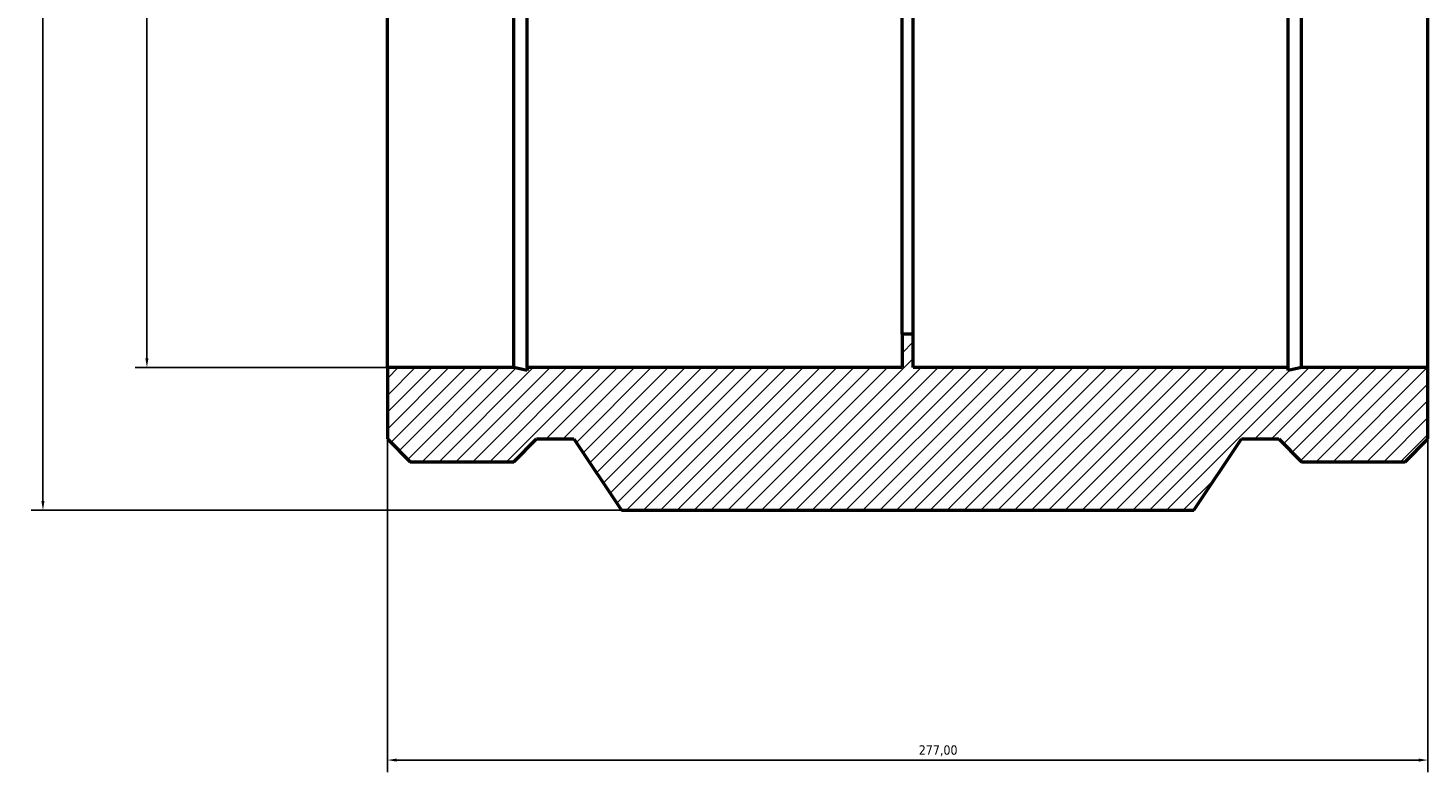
# Model space of a CAD drawing. Header units: millimetres. Extents: x -297 to 1386, y -348 to 1891.
# Tile 5 of 7: x 216 to 589, y 1352 to 1550. Entities that reach past the tile are written whole.
import ezdxf

# ---------------------------------------------------------------- set-up
doc = ezdxf.new("R2010")
doc.units = ezdxf.units.MM
for name, color, linetype, lineweight in [('Dimension (ISO)', 7, 'Continuous', 25), ('Hatch (ISO)', 7, 'Continuous', 18), ('Visible (ISO)', 7, 'Continuous', 50)]:
    doc.layers.add(name, color=color, linetype=linetype, lineweight=lineweight)
doc.styles.add('Note Text (ISO)', font='tahoma.ttf')
doc.dimstyles.new('Default (ISO)', dxfattribs={"dimtxt": 2.5, "dimasz": 2.5, "dimexe": 3.175, "dimexo": 0, "dimgap": 0.762, "dimtad": 1, "dimrnd": 1e-08, "dimzin": 0, "dimtxsty": 'Note Text (ISO)', "dimcen": 0.09, "dimdle": 10, "dimclrd": 256, "dimclre": 256, "dimclrt": 256, "dimazin": 0, "dimtfac": 1.40208, "dimtmove": 0, "dimatfit": 3, "dimfxl": 1, "dimtolj": 1, "dimtzin": 0, "dimlwd": -1, "dimlwe": -1, "dimarcsym": 0})

# ---------------------------------------------------------------- blocks, each defined once
blk = doc.blocks.new('*D7')
at = {"layer": 'Defpoints', "color": 0, "transparency": 16777216}
for p in [(312.03, 1459.93), (589.03, 1459.93), (589.03, 1355.43)]:
    blk.add_point(p, dxfattribs=at)
at = {"layer": 'Dimension (ISO)', "transparency": 16777216}
for p, q in [((312.03, 1459.93), (312.03, 1352.25)), ((589.03, 1459.93), (589.03, 1352.25)), ((314.53, 1355.43), (586.53, 1355.43))]:
    blk.add_line(p, q, dxfattribs=at)
for points in [[(314.53, 1355.84), (314.53, 1355.01), (312.03, 1355.43)], [(586.53, 1355.84), (586.53, 1355.01), (589.03, 1355.43)]]:
    blk.add_solid(points, dxfattribs=at)
at = {"layer": 'Dimension (ISO)', "color": 232, "true_color": 0xca0064, "transparency": 16777216, "insert": (453.48, 1359.36), "char_height": 2.5, "attachment_point": 1, "style": 'Note Text (ISO)'}
blk.add_mtext('\\A1;277,00', dxfattribs=at)
blk = doc.blocks.new('*D11')
at = {"layer": 'Defpoints', "color": 0, "transparency": 16777216}
for p in [(374.36, 1852.93), (220.36, 1421.93), (374.36, 1421.93)]:
    blk.add_point(p, dxfattribs=at)
at = {"layer": 'Dimension (ISO)', "transparency": 16777216}
for p, q in [((374.36, 1852.93), (217.18, 1852.93)), ((220.36, 1850.43), (220.36, 1424.43)), ((374.36, 1421.93), (217.18, 1421.93))]:
    blk.add_line(p, q, dxfattribs=at)
for points in [[(219.94, 1850.43), (220.77, 1850.43), (220.36, 1852.93)], [(219.94, 1424.43), (220.77, 1424.43), (220.36, 1421.93)]]:
    blk.add_solid(points, dxfattribs=at)
at = {"layer": 'Dimension (ISO)', "color": 232, "true_color": 0xca0064, "transparency": 16777216, "insert": (216.42, 1605.32), "char_height": 2.5, "attachment_point": 1, "rotation": 90, "style": 'Note Text (ISO)'}
blk.add_mtext('\\A1;431,00', dxfattribs=at)
blk = doc.blocks.new('*D12')
at = {"layer": 'Defpoints', "color": 0, "transparency": 16777216}
for p in [(312.03, 1814.93), (248.03, 1459.93), (312.03, 1459.93)]:
    blk.add_point(p, dxfattribs=at)
at = {"layer": 'Dimension (ISO)', "transparency": 16777216}
for p, q in [((312.03, 1814.93), (244.86, 1814.93)), ((248.03, 1812.43), (248.03, 1462.43)), ((312.03, 1459.93), (244.86, 1459.93))]:
    blk.add_line(p, q, dxfattribs=at)
for points in [[(247.61, 1812.43), (248.45, 1812.43), (248.03, 1814.93)], [(247.61, 1462.43), (248.45, 1462.43), (248.03, 1459.93)]]:
    blk.add_solid(points, dxfattribs=at)
at = {"layer": 'Dimension (ISO)', "color": 232, "true_color": 0xca0064, "transparency": 16777216, "insert": (243.51, 1608.43), "char_height": 2.5, "attachment_point": 1, "rotation": 90, "style": 'Note Text (ISO)'}
blk.add_mtext('\\A1;\\fAIGDT|b0|i0;\\H2.5000;\\ln\\fTahoma|b0|i0;\\H2.5000;355,00', dxfattribs=at)

msp = doc.modelspace()

# ---------------------------------------------------------------- hatches: boundary and pattern name
at = {"layer": 'Hatch (ISO)'}
h = msp.add_hatch(dxfattribs=at)
h.set_pattern_fill('ANSI31', color=256, scale=25.4, style=0)
h.set_pattern_definition([(45, (0, 0), (-2.245064, 2.245064), [])])
h.paths.add_polyline_path([(312.031, 1833.92), (312.031, 1814.927), (345.684, 1814.927), (349.21, 1815.677), (349.21, 1814.927), (449.031, 1814.927), (449.031, 1806.052), (452.031, 1806.052), (452.031, 1814.927), (551.852, 1814.927), (551.852, 1815.677), (555.378, 1814.927), (589.031, 1814.927), (589.031, 1833.92), (582.954, 1839.997), (576.704, 1839.997), (576.666, 1840.427), (574.166, 1840.427), (574.166, 1826.427), (571.166, 1826.427), (571.166, 1837.427), (567.166, 1837.427), (567.166, 1826.427), (564.166, 1826.427), (564.166, 1840.427), (561.666, 1840.427), (561.629, 1839.997), (555.378, 1839.997), (549.301, 1833.92), (539.369, 1833.92), (526.706, 1852.927), (374.356, 1852.927), (361.694, 1833.92), (351.761, 1833.92), (345.684, 1839.997), (339.434, 1839.997), (339.396, 1840.427), (336.896, 1840.427), (336.896, 1826.427), (333.896, 1826.427), (333.896, 1837.427), (329.896, 1837.427), (329.896, 1826.427), (326.896, 1826.427), (326.896, 1840.427), (324.396, 1840.427), (324.359, 1839.997), (318.108, 1839.997)])
h.paths.add_polyline_path([(312.031, 1459.927), (312.031, 1440.934), (318.108, 1434.857), (345.684, 1434.857), (351.761, 1440.934), (361.694, 1440.934), (374.356, 1421.927), (526.706, 1421.927), (539.369, 1440.934), (549.301, 1440.934), (555.378, 1434.857), (582.954, 1434.857), (589.031, 1440.934), (589.031, 1459.927), (555.378, 1459.927), (551.852, 1459.178), (551.852, 1459.927), (452.031, 1459.927), (452.031, 1468.802), (449.031, 1468.802), (449.031, 1459.927), (349.21, 1459.927), (349.21, 1459.178), (345.684, 1459.927)])

# ---------------------------------------------------------------- linework, layer by layer
at = {"layer": 'Visible (ISO)'}
for p, q in [((312.031, 1459.927), (312.031, 1814.927)), ((345.684, 1459.927), (345.684, 1814.927)), ((349.21, 1459.927), (349.21, 1814.927)), ((551.852, 1459.927), (551.852, 1814.927)), ((555.378, 1459.927), (555.378, 1814.927)), ((589.031, 1459.927), (589.031, 1814.927)), ((449.031, 1468.802), (449.031, 1806.052)), ((452.031, 1468.802), (452.031, 1806.052)), ((452.031, 1468.802), (449.031, 1468.802)), ((449.031, 1468.802), (449.031, 1459.927)), ((452.031, 1459.927), (452.031, 1468.802)), ((312.031, 1459.927), (312.031, 1440.934)), ((345.684, 1459.927), (312.031, 1459.927)), ((349.21, 1459.178), (345.684, 1459.927)), ((449.031, 1459.927), (349.21, 1459.927)), ((349.21, 1459.927), (349.21, 1459.178)), ((551.852, 1459.927), (452.031, 1459.927)), ((555.378, 1459.927), (551.852, 1459.178)), ((551.852, 1459.178), (551.852, 1459.927)), ((589.031, 1459.927), (555.378, 1459.927)), ((589.031, 1440.934), (589.031, 1459.927)), ((312.031, 1440.934), (318.108, 1434.857)), ((345.684, 1434.857), (351.761, 1440.934)), ((351.761, 1440.934), (361.694, 1440.934)), ((361.694, 1440.934), (374.356, 1421.927)), ((526.706, 1421.927), (539.369, 1440.934)), ((539.369, 1440.934), (549.301, 1440.934)), ((549.301, 1440.934), (555.378, 1434.857)), ((582.954, 1434.857), (589.031, 1440.934)), ((318.108, 1434.857), (345.684, 1434.857)), ((555.378, 1434.857), (582.954, 1434.857)), ((374.356, 1421.927), (526.706, 1421.927))]:
    msp.add_line(p, q, dxfattribs=at)

# ---------------------------------------------------------------- dimensions: what is measured, and where the dimension line sits
at = {"layer": 'Dimension (ISO)'}
for base, p1, p2, angle, picture, middle in [((220.356, 1421.927), (374.356, 1852.927), (374.356, 1421.927), 90, '*D11', (220.356, 1610.427)), ((589.031, 1355.427), (312.031, 1459.927), (589.031, 1459.927), 180, '*D7', (458.531, 1355.427))]:
    dim = msp.add_linear_dim(base=base, p1=p1, p2=p2, angle=angle, dimstyle='Default (ISO)', override={"dimdec": 2, "dimtp": 0, "dimtm": 0, "dimtdec": 2, "dimtofl": 0, "dimatfit": 1}, dxfattribs=at)
    dim.commit()
    dim.dimension.update_dxf_attribs({"geometry": picture, "text_midpoint": middle, "dimtype": 160})
dim = msp.add_linear_dim(base=(248.031, 1459.927), p1=(312.031, 1814.927), p2=(312.031, 1459.927), angle=90, text='\\fAIGDT|b0|i0;\\H2.5000;\\ln\\fTahoma|b0|i0;\\H2.5000;<>', dimstyle='Default (ISO)', override={"dimdec": 2, "dimtp": 0, "dimtm": 0, "dimtdec": 2, "dimtofl": 0, "dimatfit": 1}, dxfattribs=at)
dim.commit()
dim.dimension.update_dxf_attribs({"geometry": '*D12', "text_midpoint": (248.031, 1614.927), "dimtype": 160})

doc.saveas('drawing.dxf')
